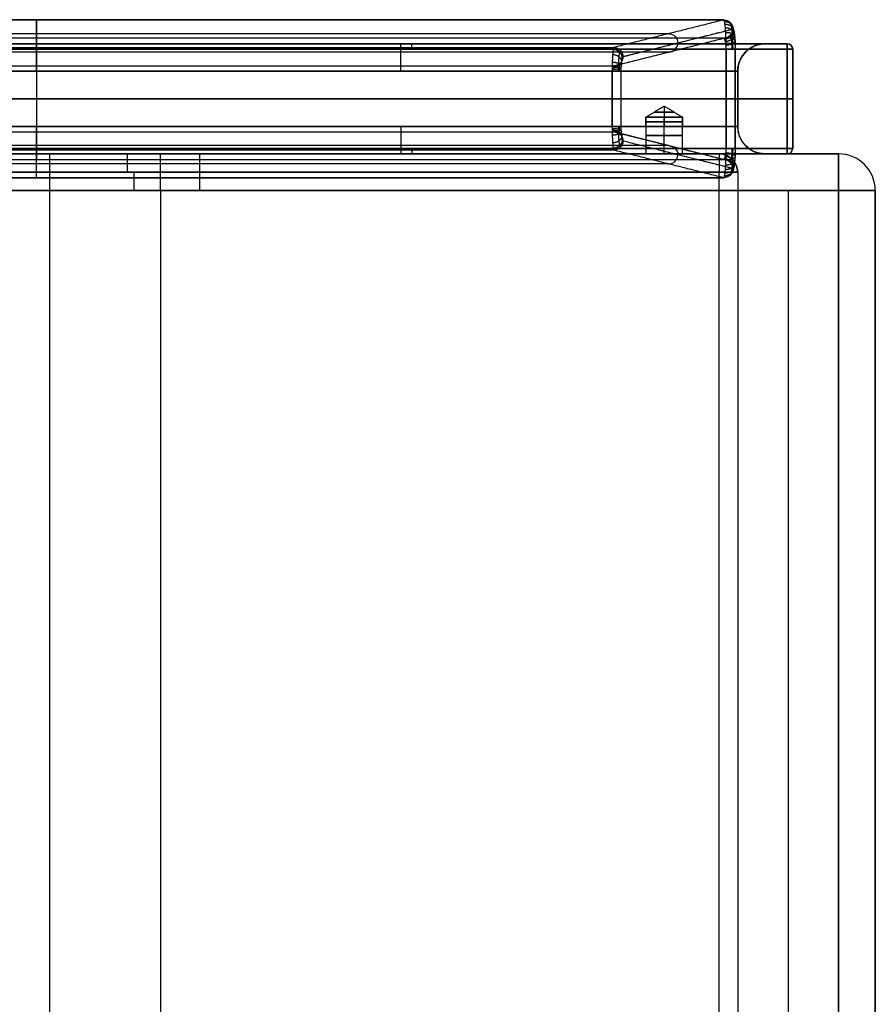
# Model space of a CAD drawing. Header units: millimetres. Extents: x -253 to 672, y -1029 to 1117.
# Tile 8 of 8: x 205 to 672, y 581 to 1117. Entities that reach past the tile are written whole.
import ezdxf

# ---------------------------------------------------------------- set-up
doc = ezdxf.new("R2010")
doc.units = ezdxf.units.MM
for name, color, linetype, true_color in [('FLAPS', 7, 'Continuous', 0x000000), ('STRUCTURE', 7, 'Continuous', 0x000000), ('UPHOLSTERY', 7, 'Continuous', 0x000000)]:
    doc.layers.add(name, color=color, linetype=linetype, true_color=true_color)

msp = doc.modelspace()

# ---------------------------------------------------------------- linework, layer by layer
at = {"layer": 'FLAPS'}
for p, q in [((588.96, 1117.37, -1881.14), (-159.78, 1117.37, -1881.14)), ((214.59, 1117.36, -1881.64), (214.59, 1102.37, -2368.54)), ((534.09, 1097.37, -2369), (593.88, 1112.37, -1882.09)), ((588.96, 1107.37, -1881.14), (-159.78, 1107.37, -1881.14)), ((559.02, 1109.87, -2125.09), (-129.84, 1109.87, -2125.09)), ((214.59, 1092.37, -2368.24), (214.59, 1107.37, -1881.33)), ((529.15, 1092.37, -2368.24), (588.93, 1107.37, -1881.33)), ((214.59, 1101.37, -1865.14), (214.59, 1047.37, -1865.14)), ((214.59, 1101.37, -1875.14), (214.59, 1047.37, -1875.14)), ((595.31, 1047.37, -1870.14), (595.31, 1101.37, -1870.14)), ((559.02, 1099.87, -2124.78), (-129.84, 1099.87, -2124.78)), ((214.59, 1089.37, -2381.14), (214.59, 1059.36, -2381.14)), ((214.59, 1089.37, -2371.14), (214.59, 1059.36, -2371.14)), ((533.18, 1059.36, -2376.14), (533.18, 1089.37, -2376.14)), ((-161.13, 1074.37, -1865.14), (590.31, 1074.37, -1865.14)), ((590.31, 1074.37, -1875.14), (-161.13, 1074.37, -1875.14)), ((528.18, 1074.37, -2381.14), (-99, 1074.37, -2381.14)), ((-99, 1074.37, -2371.14), (528.18, 1074.37, -2371.14)), ((214.59, 1056.36, -2368.24), (214.59, 1041.37, -1881.33)), ((588.93, 1041.37, -1881.33), (529.15, 1056.36, -2368.24)), ((559.02, 1048.87, -2124.78), (-129.84, 1048.87, -2124.78)), ((214.59, 1031.37, -1881.64), (214.59, 1046.37, -2368.54)), ((593.88, 1036.37, -1882.09), (555.11, 1046.09, -2197.83)), ((559.02, 1038.87, -2125.09), (-129.84, 1038.87, -2125.09))]:
    msp.add_line(p, q, dxfattribs=at)
at = {"layer": 'FLAPS', "extrusion": (-1, 0, 0)}
for centre, radius, start, end in [((-1101.37, -1881.14, -214.59), 16, 90, 181.764), ((-1101.37, -1881.14, -214.59), 6, 90, 181.764), ((-1089.37, -2368.14, -214.59), 13, 181.764, 270), ((-1089.37, -2368.14, -214.59), 3, 181.764, 270), ((-1059.36, -2368.14, -214.59), 13, 270, 358.236), ((-1059.36, -2368.14, -214.59), 3, 270, 358.236), ((-1047.37, -1881.14, -214.59), 6, 0, 90), ((-1047.37, -1881.14, -214.59), 16, 0, 90), ((-1047.37, -1881.14, -214.59), 6, 358.236, 0), ((-1047.37, -1881.14, -214.59), 16, 358.236, 0)]:
    msp.add_arc(centre, radius, start, end, dxfattribs=at)
at = {"layer": 'FLAPS', "extrusion": (-0.121812, -0.030553, -0.992083)}
for centre, start, end in [((-935.67, -1071.47, 1760.86), 194.1883, 283.9734), ((-935.67, -1071.47, 1760.86), 283.9734, 14.1883), ((-935.67, -1071.47, 2006.33), 194.1883, 283.9734), ((-935.67, -1071.47, 2251.66), 194.1883, 283.9734), ((-935.67, -1071.47, 2251.66), 283.9734, 14.1883)]:
    msp.add_arc(centre, 5, start, end, dxfattribs=at)
at = {"layer": 'FLAPS', "extrusion": (0.121812, 0.030553, 0.992083)}
msp.add_arc((935.67, -1071.47, -2006.26), 5, 165.8117, 256.0266, dxfattribs=at)
at = {"layer": 'FLAPS', "extrusion": (-4.43607e-16, 1, -4.74794e-16)}
msp.add_arc((-590.31, -1870.14, 1101.37), 5, 187, 270, dxfattribs=at)
at = {"layer": 'FLAPS', "extrusion": (0, 1, 9.46292e-16)}
for centre, start, end in [((-590.31, -1870.14, 1101.37), 90, 187), ((-528.18, -2376.14, 1059.36), 187, 270)]:
    msp.add_arc(centre, 5, start, end, dxfattribs=at)
at = {"layer": 'FLAPS', "extrusion": (-4.34671e-32, -1, -1.30156e-15)}
msp.add_arc((528.18, -2376.14, -1089.37), 5, 353, 90, dxfattribs=at)
at = {"layer": 'FLAPS', "extrusion": (0, -1, -9.46292e-16)}
msp.add_arc((528.18, -2376.14, -1089.37), 5, 270, 353, dxfattribs=at)
at = {"layer": 'FLAPS', "extrusion": (0, 1, 0)}
for centre in [(-528.18, -2376.14, 1074.37), (-590.31, -1870.14, 1074.37)]:
    msp.add_arc(centre, 5, 90, 187, dxfattribs=at)
at = {"layer": 'FLAPS', "extrusion": (0, -1, 0)}
for centre in [(528.18, -2376.14, -1074.37), (590.31, -1870.14, -1074.37)]:
    msp.add_arc(centre, 5, 270, 353, dxfattribs=at)
at = {"layer": 'FLAPS', "extrusion": (2.66675e-16, 1, 2.03005e-16)}
msp.add_arc((-528.18, -2376.14, 1059.36), 5, 90, 187, dxfattribs=at)
at = {"layer": 'FLAPS', "extrusion": (-0.121812, 0.030553, -0.992083)}
for centre, start, end in [((-1148.51, -552.85, 2317.31), 165.8117, 256.0266), ((-1148.51, -552.85, 2317.31), 256.0266, 345.8117), ((-1148.51, -552.85, 2071.91), 165.8117, 256.0266), ((-1148.51, -552.85, 1826.51), 165.8117, 256.0266), ((-1148.51, -552.85, 1826.51), 256.0266, 345.8117)]:
    msp.add_arc(centre, 5, start, end, dxfattribs=at)
at = {"layer": 'FLAPS', "extrusion": (-1.681e-16, -1, -2.31535e-15)}
msp.add_arc((590.31, -1870.14, -1047.37), 5, 270, 353, dxfattribs=at)
at = {"layer": 'FLAPS', "extrusion": (7.84299e-16, -1, -2.35749e-16)}
msp.add_arc((590.31, -1870.14, -1047.37), 5, 353, 90, dxfattribs=at)
at = {"layer": 'FLAPS', "extrusion": (0.121812, -0.030553, 0.992083)}
msp.add_arc((1148.51, -552.85, -2071.98), 5, 194.1883, 283.9734, dxfattribs=at)
at = {"layer": 'FLAPS'}
for points in [[(-159.73, 1117.36, -1881.64), (214.59, 1117.36, -1881.64), (588.92, 1117.36, -1881.64)], [(588.92, 1117.36, -1881.64), (559.02, 1109.87, -2125.09), (529.13, 1102.37, -2368.54)], [(534.09, 1097.37, -2369), (563.99, 1104.87, -2125.54), (593.88, 1112.37, -1882.09)], [(588.92, 1107.37, -1881.33), (214.59, 1107.37, -1881.33), (-159.73, 1107.37, -1881.33)], [(529.13, 1092.37, -2368.24), (559.02, 1099.87, -2124.78), (588.92, 1107.37, -1881.33)], [(-161.13, 1101.37, -1865.14), (214.59, 1101.37, -1865.14), (590.31, 1101.37, -1865.14)], [(-161.13, 1101.37, -1875.14), (214.59, 1101.37, -1875.14), (590.31, 1101.37, -1875.14)], [(-99.95, 1102.37, -2368.54), (214.59, 1102.37, -2368.54), (529.13, 1102.37, -2368.54)], [(590.31, 1101.37, -1865.14), (590.31, 1074.37, -1865.14), (590.31, 1047.37, -1865.14)], [(590.31, 1047.37, -1875.14), (590.31, 1074.37, -1875.14), (590.31, 1101.37, -1875.14)], [(595.27, 1101.37, -1870.75), (595.27, 1074.37, -1870.75), (595.27, 1047.37, -1870.75)], [(-99.95, 1092.37, -2368.24), (214.59, 1092.37, -2368.24), (529.13, 1092.37, -2368.24)], [(528.18, 1089.37, -2381.14), (214.59, 1089.37, -2381.14), (-99, 1089.37, -2381.14)], [(-99, 1089.37, -2371.14), (214.59, 1089.37, -2371.14), (528.18, 1089.37, -2371.14)], [(528.18, 1059.36, -2381.14), (528.18, 1074.37, -2381.14), (528.18, 1089.37, -2381.14)], [(528.18, 1089.37, -2371.14), (528.18, 1074.37, -2371.14), (528.18, 1059.36, -2371.14)], [(533.14, 1059.36, -2376.75), (533.14, 1074.37, -2376.75), (533.14, 1089.37, -2376.75)], [(-99, 1059.36, -2381.14), (214.59, 1059.36, -2381.14), (528.18, 1059.36, -2381.14)], [(-99, 1059.36, -2371.14), (214.59, 1059.36, -2371.14), (528.18, 1059.36, -2371.14)], [(-99.95, 1056.36, -2368.24), (214.59, 1056.36, -2368.24), (529.13, 1056.36, -2368.24)], [(529.13, 1056.36, -2368.24), (559.02, 1048.87, -2124.78), (588.92, 1041.37, -1881.33)], [(590.31, 1047.37, -1875.14), (214.59, 1047.37, -1875.14), (-161.13, 1047.37, -1875.14)], [(590.31, 1047.37, -1865.14), (214.59, 1047.37, -1865.14), (-161.13, 1047.37, -1865.14)], [(529.13, 1046.37, -2368.54), (214.59, 1046.37, -2368.54), (-99.95, 1046.37, -2368.54)], [(588.92, 1031.37, -1881.64), (559.02, 1038.87, -2125.09), (529.13, 1046.37, -2368.54)], [(593.88, 1036.37, -1882.09), (563.99, 1043.87, -2125.54), (534.09, 1051.37, -2369)], [(-159.78, 1041.37, -1881.14), (214.59, 1041.37, -1881.14), (588.96, 1041.37, -1881.14)], [(-159.73, 1041.37, -1881.33), (214.59, 1041.37, -1881.33), (588.92, 1041.37, -1881.33)], [(588.96, 1031.37, -1881.14), (214.59, 1031.37, -1881.14), (-159.78, 1031.37, -1881.14)], [(-159.73, 1031.37, -1881.64), (214.59, 1031.37, -1881.64), (588.92, 1031.37, -1881.64)]]:
    msp.add_open_spline(points, degree=2, dxfattribs=at)
for points, weights, degree in [([(590.31, 1101.37, -1865.14), (590.31, 1110.97, -1865.14), (589.73, 1117.66, -1872.04), (588.92, 1117.36, -1881.64)], [1, 0.797425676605, 0.797425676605, 1], 3), ([(594.15, 1112.21, -1879.9), (594.25, 1117.25, -1879.05), (589.19, 1117.14, -1878.45)], [1, 0.699804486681, 1], 2), ([(594.41, 1111.63, -1877.78), (594.64, 1116.51, -1875.92), (589.45, 1116.29, -1875.36)], [1, 0.691366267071, 1], 2), ([(589.45, 1106.97, -1878.98), (594.2, 1107.16, -1879.48), (594.41, 1111.63, -1877.78)], [0.999999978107, 0.722504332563, 1.00000026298], 2), ([(594.65, 1110.63, -1875.82), (595, 1115.14, -1872.97), (589.69, 1114.84, -1872.51)], [1, 0.683467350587, 1], 2), ([(594.86, 1109.27, -1874.09), (595.32, 1113.19, -1870.35), (589.9, 1112.86, -1870)], [1, 0.676447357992, 1], 2), ([(593.88, 1112.37, -1882.09), (594.69, 1112.57, -1875.49), (595.27, 1107.97, -1870.75), (595.27, 1101.37, -1870.75)], [1, 0.797425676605, 0.797425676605, 1], 3), ([(590.31, 1101.37, -1875.14), (590.31, 1104.97, -1875.14), (589.73, 1107.48, -1877.73), (588.92, 1107.37, -1881.33)], [1, 0.797425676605, 0.797425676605, 1], 3), ([(589.9, 1105.68, -1876.97), (594.47, 1105.96, -1877.26), (594.86, 1109.27, -1874.09)], [1, 0.736490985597, 1], 2), ([(595.03, 1107.59, -1872.68), (595.59, 1110.73, -1868.16), (590.07, 1110.41, -1867.94)], [1, 0.670618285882, 1], 2), ([(595.16, 1105.66, -1871.62), (595.79, 1107.85, -1866.51), (590.2, 1107.61, -1866.41)], [1, 0.666246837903, 1], 2), ([(590.2, 1103.71, -1875.62), (594.66, 1103.91, -1875.7), (595.16, 1105.66, -1871.62)], [0.999999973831, 0.745731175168, 1.00000024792], 2), ([(529.13, 1102.37, -2368.54), (528.57, 1102.14, -2375.97), (528.18, 1096.81, -2381.14), (528.18, 1089.37, -2381.14)], [1, 0.811938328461, 0.811938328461, 1], 3), ([(533.73, 1096.69, -2371.98), (533.49, 1101.05, -2373.88), (528.76, 1101.27, -2373.39)], [0.999999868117, 0.724301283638, 1.00000001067], 2), ([(595.24, 1103.56, -1870.97), (595.92, 1104.69, -1865.49), (590.28, 1104.55, -1865.46)], [1, 0.663537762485, 1], 2), ([(533.42, 1094.94, -2374.5), (533.02, 1098.14, -2377.75), (528.46, 1098.42, -2377.48)], [1, 0.737390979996, 1], 2), ([(528.46, 1091.46, -2370.3), (533.9, 1091.13, -2370.62), (533.42, 1094.94, -2374.5)], [1, 0.675466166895, 1], 2), ([(528.76, 1092.12, -2369.35), (533.98, 1091.88, -2369.89), (533.73, 1096.69, -2371.98)], [1.00000001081, 0.689483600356, 1.0000001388], 2), ([(533.14, 1089.37, -2376.75), (533.14, 1093.95, -2376.75), (533.53, 1097.23, -2373.57), (534.09, 1097.37, -2369)], [1, 0.811938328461, 0.811938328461, 1], 3), ([(529.13, 1092.37, -2368.24), (528.57, 1092.32, -2369.95), (528.18, 1091.09, -2371.14), (528.18, 1089.37, -2371.14)], [1, 0.811938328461, 0.811938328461, 1], 3), ([(533.21, 1092.38, -2376.17), (532.71, 1094.07, -2380.27), (528.25, 1094.26, -2380.19)], [0.999999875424, 0.74597198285, 0.999999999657], 2), ([(528.25, 1090.5, -2370.92), (533.85, 1090.26, -2371.02), (533.21, 1092.38, -2376.17)], [0.999999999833, 0.665977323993, 1.00000014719], 2), ([(528.18, 1059.36, -2381.14), (528.18, 1051.93, -2381.14), (528.57, 1046.6, -2375.97), (529.13, 1046.37, -2368.54)], [1, 0.811938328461, 0.811938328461, 1], 3), ([(528.18, 1059.36, -2371.14), (528.18, 1057.65, -2371.14), (528.57, 1056.42, -2369.95), (529.13, 1056.36, -2368.24)], [1, 0.811938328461, 0.811938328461, 1], 3), ([(528.25, 1058.24, -2370.92), (533.85, 1058.47, -2371.02), (533.21, 1056.36, -2376.17)], [0.999999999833, 0.665977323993, 1.00000014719], 2), ([(528.46, 1057.27, -2370.3), (533.9, 1057.61, -2370.62), (533.42, 1053.79, -2374.5)], [1, 0.675466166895, 1], 2), ([(534.09, 1051.37, -2369), (533.53, 1051.51, -2373.57), (533.14, 1054.79, -2376.75), (533.14, 1059.36, -2376.75)], [1, 0.811938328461, 0.811938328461, 1], 3), ([(533.21, 1056.36, -2376.17), (532.71, 1054.67, -2380.27), (528.25, 1054.48, -2380.19)], [0.999999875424, 0.74597198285, 0.999999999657], 2), ([(533.42, 1053.79, -2374.5), (533.02, 1050.59, -2377.75), (528.46, 1050.31, -2377.48)], [1, 0.737390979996, 1], 2), ([(528.76, 1056.62, -2369.35), (533.98, 1056.85, -2369.89), (533.73, 1052.04, -2371.98)], [1.00000001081, 0.689483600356, 1.0000001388], 2), ([(533.73, 1052.04, -2371.98), (533.49, 1047.68, -2373.88), (528.76, 1047.47, -2373.39)], [0.999999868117, 0.724301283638, 1.00000001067], 2), ([(588.96, 1041.37, -1881.14), (589.75, 1041.37, -1877.63), (590.31, 1043.85, -1875.14), (590.31, 1047.37, -1875.14)], [1, 0.804737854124, 0.804737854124, 1], 3), ([(588.96, 1031.37, -1881.14), (589.75, 1031.37, -1871.77), (590.31, 1037.99, -1865.14), (590.31, 1047.37, -1865.14)], [1, 0.804737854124, 0.804737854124, 1], 3), ([(595.27, 1047.37, -1870.75), (595.27, 1040.76, -1870.75), (594.69, 1036.17, -1875.49), (593.88, 1036.37, -1882.09)], [1, 0.797425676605, 0.797425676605, 1], 3), ([(588.92, 1041.37, -1881.33), (588.93, 1041.37, -1881.27), (588.94, 1041.37, -1881.2), (588.96, 1041.37, -1881.14)], [1, 0.999921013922, 0.999921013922, 1], 3), ([(589.45, 1041.77, -1878.98), (594.2, 1041.57, -1879.48), (594.41, 1037.11, -1877.78)], [1.00000000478, 0.722504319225, 1.00000026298], 2), ([(589.9, 1043.06, -1876.97), (594.47, 1042.78, -1877.26), (594.86, 1039.47, -1874.09)], [0.999999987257, 0.736490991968, 1], 2), ([(595.03, 1041.15, -1872.68), (595.59, 1038.01, -1868.16), (590.07, 1038.32, -1867.94)], [1, 0.67061828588, 1], 2), ([(590.2, 1045.03, -1875.62), (594.66, 1044.83, -1875.7), (595.16, 1043.08, -1871.62)], [0.99999996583, 0.745731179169, 1.00000024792], 2), ([(595.16, 1043.08, -1871.62), (595.79, 1040.88, -1866.51), (590.2, 1041.13, -1866.41)], [1, 0.666246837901, 1], 2), ([(595.24, 1045.18, -1870.97), (595.92, 1044.05, -1865.49), (590.28, 1044.18, -1865.46)], [1, 0.663537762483, 1], 2), ([(594.15, 1036.52, -1879.9), (594.25, 1031.49, -1879.05), (589.19, 1031.59, -1878.45)], [1, 0.699804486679, 1], 2), ([(594.41, 1037.11, -1877.78), (594.64, 1032.23, -1875.92), (589.45, 1032.45, -1875.36)], [1, 0.691366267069, 1], 2), ([(594.65, 1038.1, -1875.82), (595, 1033.6, -1872.97), (589.69, 1033.89, -1872.51)], [1, 0.683467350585, 1], 2), ([(594.86, 1039.47, -1874.09), (595.32, 1035.55, -1870.35), (589.9, 1035.88, -1870)], [1, 0.67644735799, 1], 2), ([(588.92, 1031.37, -1881.64), (588.93, 1031.37, -1881.47), (588.94, 1031.37, -1881.31), (588.96, 1031.37, -1881.14)], [1, 0.999921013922, 0.999921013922, 1], 3)]:
    msp.add_rational_spline(points, weights, degree=degree, dxfattribs=at)
for points, weights, knots in [([(594.05, 1101.37, -1866.83), (594.05, 1102.36, -1866.83), (594.04, 1103.34, -1866.93), (594, 1105.27, -1867.33), (593.97, 1106.22, -1867.63), (593.88, 1108.02, -1868.4), (593.83, 1108.89, -1868.88), (593.71, 1110.5, -1870.01), (593.64, 1111.25, -1870.65), (593.49, 1112.59, -1872.07), (593.41, 1113.2, -1872.85), (593.23, 1114.23, -1874.51), (593.13, 1114.66, -1875.39), (592.94, 1115.34, -1877.21), (592.83, 1115.59, -1878.16), (592.63, 1115.88, -1880.08), (592.52, 1115.94, -1881.05), (592.42, 1115.89, -1882.02)], [0.831310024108, 0.831309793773, 0.831464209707, 0.832073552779, 0.832528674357, 0.833718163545, 0.834452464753, 0.836165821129, 0.837144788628, 0.839302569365, 0.840481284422, 0.842986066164, 0.844312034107, 0.847054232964, 0.848470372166, 0.851334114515, 0.852781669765, 0.854215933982], [3.141593, 3.141593, 3.141593, 3.141593, 3.341791, 3.341791, 3.541989, 3.541989, 3.742186, 3.742186, 3.942384, 3.942384, 4.142582, 4.142582, 4.34278, 4.34278, 4.542978, 4.542978, 4.743176, 4.743176, 4.743176, 4.743176]), ([(593.62, 1101.37, -1873.89), (593.62, 1102.39, -1873.89), (593.59, 1103.42, -1874.1), (593.47, 1105.29, -1874.92), (593.38, 1106.14, -1875.52), (593.16, 1107.53, -1877.01), (593.02, 1108.06, -1877.89), (592.74, 1108.74, -1879.79), (592.58, 1108.89, -1880.81), (592.43, 1108.83, -1881.8)], [0.874477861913, 0.874480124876, 0.873928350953, 0.871802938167, 0.870227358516, 0.866263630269, 0.86387624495, 0.858628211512, 0.855770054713, 0.852889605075], [3.141593, 3.141593, 3.141593, 3.141593, 3.541989, 3.541989, 3.942384, 3.942384, 4.34278, 4.34278, 4.743176, 4.743176, 4.743176, 4.743176]), ([(532.63, 1100.9, -2368.93), (532.48, 1100.83, -2370.4), (532.33, 1100.47, -2371.85), (532.05, 1099.24, -2374.52), (531.93, 1098.37, -2375.73), (531.72, 1096.24, -2377.73), (531.63, 1094.99, -2378.53), (531.52, 1092.29, -2379.61), (531.49, 1090.83, -2379.89), (531.49, 1089.37, -2379.89)], [0.854215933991, 0.856975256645, 0.85968143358, 0.86461978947, 0.866849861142, 0.870541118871, 0.87200171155, 0.873970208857, 0.874479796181, 0.874477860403], [4.743176, 4.743176, 4.743176, 4.743176, 5.128178, 5.128178, 5.513181, 5.513181, 5.898183, 5.898183, 6.283185, 6.283185, 6.283185, 6.283185]), ([(532.65, 1093.83, -2368.71), (532.55, 1093.78, -2369.29), (532.45, 1093.63, -2369.85), (532.28, 1093.12, -2370.86), (532.2, 1092.78, -2371.31), (532.06, 1091.95, -2372.05), (532.01, 1091.48, -2372.34), (531.94, 1090.46, -2372.73), (531.92, 1089.92, -2372.83), (531.92, 1089.37, -2372.83)], [0.852889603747, 0.85012098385, 0.847335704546, 0.84214797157, 0.839747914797, 0.835718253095, 0.8340911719, 0.831886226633, 0.831306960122, 0.831310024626], [4.743176, 4.743176, 4.743176, 4.743176, 5.128178, 5.128178, 5.513181, 5.513181, 5.898183, 5.898183, 6.283185, 6.283185, 6.283185, 6.283185]), ([(531.49, 1059.36, -2379.89), (531.49, 1057.91, -2379.89), (531.52, 1056.45, -2379.61), (531.63, 1053.74, -2378.53), (531.72, 1052.49, -2377.73), (531.93, 1050.37, -2375.73), (532.05, 1049.5, -2374.52), (532.33, 1048.27, -2371.85), (532.48, 1047.91, -2370.4), (532.63, 1047.84, -2368.93)], [0.874477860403, 0.874479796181, 0.873970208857, 0.87200171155, 0.870541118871, 0.866849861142, 0.86461978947, 0.85968143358, 0.856975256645, 0.854215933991], [0, 0, 0, 0, 0.385002, 0.385002, 0.770005, 0.770005, 1.155007, 1.155007, 1.540009, 1.540009, 1.540009, 1.540009]), ([(531.92, 1059.36, -2372.83), (531.92, 1058.82, -2372.83), (531.94, 1058.28, -2372.73), (532.01, 1057.26, -2372.34), (532.06, 1056.78, -2372.05), (532.2, 1055.96, -2371.31), (532.28, 1055.61, -2370.86), (532.45, 1055.11, -2369.85), (532.55, 1054.95, -2369.29), (532.65, 1054.91, -2368.71)], [0.831310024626, 0.831306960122, 0.831886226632, 0.8340911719, 0.835718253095, 0.839747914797, 0.84214797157, 0.847335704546, 0.85012098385, 0.852889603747], [0, 0, 0, 0, 0.385002, 0.385002, 0.770005, 0.770005, 1.155007, 1.155007, 1.540009, 1.540009, 1.540009, 1.540009]), ([(592.42, 1032.84, -1882.02), (592.52, 1032.8, -1881.05), (592.63, 1032.85, -1880.08), (592.83, 1033.15, -1878.16), (592.94, 1033.4, -1877.21), (593.13, 1034.08, -1875.39), (593.23, 1034.51, -1874.51), (593.41, 1035.54, -1872.85), (593.49, 1036.14, -1872.07), (593.64, 1037.49, -1870.65), (593.71, 1038.24, -1870.01), (593.83, 1039.85, -1868.88), (593.88, 1040.71, -1868.4), (593.97, 1042.52, -1867.63), (594, 1043.46, -1867.33), (594.04, 1045.39, -1866.93), (594.05, 1046.38, -1866.83), (594.05, 1047.37, -1866.83)], [0.854215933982, 0.852781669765, 0.851334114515, 0.848470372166, 0.847054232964, 0.844312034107, 0.842986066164, 0.840481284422, 0.839302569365, 0.837144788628, 0.836165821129, 0.834452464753, 0.833718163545, 0.832528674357, 0.832073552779, 0.831464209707, 0.831309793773, 0.831310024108], [1.540009, 1.540009, 1.540009, 1.540009, 1.740207, 1.740207, 1.940405, 1.940405, 2.140603, 2.140603, 2.340801, 2.340801, 2.540999, 2.540999, 2.741197, 2.741197, 2.941395, 2.941395, 3.141593, 3.141593, 3.141593, 3.141593]), ([(592.43, 1039.91, -1881.8), (592.58, 1039.85, -1880.81), (592.74, 1039.99, -1879.79), (593.02, 1040.67, -1877.89), (593.16, 1041.21, -1877.01), (593.38, 1042.6, -1875.52), (593.47, 1043.45, -1874.92), (593.59, 1045.32, -1874.1), (593.62, 1046.34, -1873.89), (593.62, 1047.37, -1873.89)], [0.852889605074, 0.855770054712, 0.858628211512, 0.86387624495, 0.866263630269, 0.870227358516, 0.871802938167, 0.873928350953, 0.874480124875, 0.874477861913], [1.540009, 1.540009, 1.540009, 1.540009, 1.940405, 1.940405, 2.340801, 2.340801, 2.741197, 2.741197, 3.141593, 3.141593, 3.141593, 3.141593])]:
    msp.add_rational_spline(points, weights, degree=3, knots=knots, dxfattribs=at)
at = {"layer": 'STRUCTURE'}
for p, q in [((214.59, 1104.37, -2460.14), (214.59, 1104.37, -2448.14)), ((214.59, 1104.37, -1893.14), (214.59, 1104.37, -1881.14)), ((214.59, 1101.37, -1878.14), (214.59, 1047.37, -1878.14)), ((214.59, 1101.37, -2463.14), (214.59, 1047.37, -2463.14)), ((623.59, 1104.37, -2170.64), (611.59, 1104.37, -2170.64)), ((626.59, 1047.37, -2170.64), (626.59, 1101.37, -2170.64)), ((596.59, 1089.37, -2328.14), (-167.41, 1089.37, -2328.14)), ((214.59, 1089.37, -2433.14), (214.59, 1059.37, -2433.14)), ((214.59, 1089.37, -1908.14), (214.59, 1059.37, -1908.14)), ((214.59, 1089.37, -2368.14), (214.59, 1059.37, -2368.14)), ((214.59, 1089.37, -2368.14), (214.59, 1089.37, -2288.14)), ((214.59, 1089.37, -2288.14), (214.59, 1059.37, -2288.14)), ((596.59, 1089.37, -2098.14), (596.59, 1059.37, -2098.14)), ((596.59, 1089.37, -2400.64), (596.59, 1059.37, -2400.64)), ((-194.41, 1074.37, -1878.14), (623.59, 1074.37, -1878.14)), ((623.59, 1074.37, -2463.14), (-194.41, 1074.37, -2463.14)), ((-167.41, 1074.37, -2433.14), (596.59, 1074.37, -2433.14)), ((596.59, 1074.37, -1908.14), (-167.41, 1074.37, -1908.14)), ((596.59, 1074.37, -2368.14), (-167.41, 1074.37, -2368.14)), ((-167.41, 1074.37, -2288.14), (596.59, 1074.37, -2288.14)), ((596.59, 1074.37, -1908.14), (596.59, 1074.37, -2288.14)), ((596.59, 1074.37, -2368.14), (596.59, 1074.37, -2433.14)), ((626.59, 1074.37, -2460.14), (626.59, 1074.37, -1881.14)), ((556.59, 1070.38, -2328.14), (556.59, 1064.37, -2338.14)), ((556.59, 1070.38, -2328.14), (556.59, 1064.37, -2318.14)), ((556.59, 1064.37, -2338.14), (556.59, 1059.37, -2338.14)), ((556.59, 1064.37, -2318.14), (556.59, 1059.37, -2318.14)), ((546.59, 1059.37, -2328.14), (-117.41, 1059.37, -2328.14)), ((214.59, 1059.37, -2288.14), (214.59, 1059.37, -2368.14)), ((596.59, 1059.37, -2328.14), (566.59, 1059.37, -2328.14)), ((214.59, 1044.37, -2460.14), (214.59, 1044.37, -2448.14)), ((214.59, 1044.37, -1893.14), (214.59, 1044.37, -1881.14)), ((623.59, 1044.37, -2170.64), (611.59, 1044.37, -2170.64))]:
    msp.add_line(p, q, dxfattribs=at)
at = {"layer": 'STRUCTURE', "extrusion": (-1, -3.07362e-16, 4.15783e-16)}
for centre, radius, start, end in [((-1089.37, -2448.14, -214.59), 15, 90, 180), ((-1101.37, -2460.14, -214.59), 3, 180, 270)]:
    msp.add_arc(centre, radius, start, end, dxfattribs=at)
at = {"layer": 'STRUCTURE', "extrusion": (-1, 5.679e-16, -4.5948e-16)}
for centre, radius, start, end in [((-1089.37, -1893.14, -214.59), 15, 180, 270), ((-1047.37, -1881.14, -214.59), 3, 0, 90)]:
    msp.add_arc(centre, radius, start, end, dxfattribs=at)
at = {"layer": 'STRUCTURE', "extrusion": (-1, -5.679e-16, -4.5948e-16)}
for centre, radius, start, end in [((-1101.37, -1881.14, -214.59), 3, 90, 180), ((-1059.37, -1893.14, -214.59), 15, 270, 0)]:
    msp.add_arc(centre, radius, start, end, dxfattribs=at)
at = {"layer": 'STRUCTURE', "extrusion": (-1, 0, 0)}
for centre, radius, start, end in [((-1089.37, -2448.14, -413.09), 15, 90, 180), ((-1101.37, -1881.14, -419.09), 3, 90, 180), ((-1059.37, -1893.14, -413.09), 15, 270, 0), ((-1047.37, -2460.14, -419.09), 3, 270, 0)]:
    msp.add_arc(centre, radius, start, end, dxfattribs=at)
at = {"layer": 'STRUCTURE', "extrusion": (1, 0, 0)}
for centre, radius, start, end in [((1089.37, -1893.14, 413.09), 15, 270, 0), ((1101.37, -2460.14, 419.09), 3, 270, 0), ((1059.37, -2448.14, 413.09), 15, 90, 180), ((1047.37, -1881.14, 419.09), 3, 90, 180)]:
    msp.add_arc(centre, radius, start, end, dxfattribs=at)
at = {"layer": 'STRUCTURE'}
for centre, radius, start, end in [((611.59, 1089.37, -2170.64), 15, 90, 180), ((623.59, 1101.37, -1881.14), 3, 0, 90), ((623.59, 1101.37, -2460.14), 3, 0, 90), ((623.59, 1047.37, -1881.14), 3, 270, 0), ((623.59, 1047.37, -2460.14), 3, 270, 0), ((623.59, 1047.37, -2170.64), 3, 270, 0)]:
    msp.add_arc(centre, radius, start, end, dxfattribs=at)
at = {"layer": 'STRUCTURE', "extrusion": (-1, -9.76487e-32, 1.0842e-16)}
for centre, start, end in [((-1101.37, -1881.14, -623.59), 90, 180), ((-1101.37, -2460.14, -623.59), 180, 270), ((-1047.37, -1881.14, -623.59), 0, 90), ((-1047.37, -2460.14, -623.59), 270, 0)]:
    msp.add_arc(centre, 3, start, end, dxfattribs=at)
at = {"layer": 'STRUCTURE', "extrusion": (0, 0, -1)}
for centre, radius, start, end in [((-623.59, 1101.37, 2170.64), 3, 90, 180), ((-611.59, 1059.37, 2170.64), 15, 270, 360)]:
    msp.add_arc(centre, radius, start, end, dxfattribs=at)
at = {"layer": 'STRUCTURE', "extrusion": (4.94848e-33, 1, 9.46292e-16)}
for centre, radius, start, end in [((-623.59, -1881.14, 1101.37), 3, 90, 180), ((-623.59, -2460.14, 1101.37), 3, 180, 270), ((-556.59, -2328.14, 1064.37), 10, 0, 180), ((-556.59, -2328.14, 1059.37), 10, 180, 0), ((-556.59, -2328.14, 1059.37), 10, 0, 180), ((-623.59, -1881.14, 1047.37), 3, 90, 180), ((-623.59, -2460.14, 1047.37), 3, 180, 270)]:
    msp.add_arc(centre, radius, start, end, dxfattribs=at)
at = {"layer": 'STRUCTURE', "extrusion": (0, -1, 0)}
for centre, radius, start, end in [((623.59, -1881.14, -1074.37), 3, 0, 90), ((623.59, -2460.14, -1074.37), 3, 270, 0), ((556.59, -2328.14, -1067.07), 5.5, 180, 0), ((556.59, -2328.14, -1067.07), 5.5, 0, 180), ((556.59, -2328.14, -1061.87), 10, 180, 0), ((556.59, -2328.14, -1061.87), 10, 0, 180)]:
    msp.add_arc(centre, radius, start, end, dxfattribs=at)
at = {"layer": 'STRUCTURE', "extrusion": (-4.94848e-33, -1, -9.46292e-16)}
msp.add_arc((556.59, -2328.14, -1064.37), 10, 180, 0, dxfattribs=at)
at = {"layer": 'STRUCTURE', "extrusion": (-1, -7.84539e-31, 7.23145e-16)}
msp.add_arc((-1059.37, -2448.14, -214.59), 15, 0, 90, dxfattribs=at)
at = {"layer": 'STRUCTURE', "extrusion": (-1, 3.07362e-16, 4.15783e-16)}
msp.add_arc((-1047.37, -2460.14, -214.59), 3, 270, 0, dxfattribs=at)
at = {"layer": 'STRUCTURE'}
for points in [[(214.59, 1104.37, -2460.14), (10.09, 1104.37, -2460.14), (-194.41, 1104.37, -2460.14)], [(-194.41, 1104.37, -1881.14), (10.09, 1104.37, -1881.14), (214.59, 1104.37, -1881.14)], [(-194.41, 1101.37, -1878.14), (10.09, 1101.37, -1878.14), (214.59, 1101.37, -1878.14)], [(214.59, 1101.37, -2463.14), (10.09, 1101.37, -2463.14), (-194.41, 1101.37, -2463.14)], [(214.59, 1104.37, -1893.14), (16.09, 1104.37, -1893.14), (-182.41, 1104.37, -1893.14)], [(-182.41, 1104.37, -2448.14), (16.09, 1104.37, -2448.14), (214.59, 1104.37, -2448.14)], [(611.59, 1104.37, -1893.14), (413.09, 1104.37, -1893.14), (214.59, 1104.37, -1893.14)], [(214.59, 1104.37, -2448.14), (413.09, 1104.37, -2448.14), (611.59, 1104.37, -2448.14)], [(623.59, 1104.37, -2460.14), (419.09, 1104.37, -2460.14), (214.59, 1104.37, -2460.14)], [(214.59, 1104.37, -1881.14), (419.09, 1104.37, -1881.14), (623.59, 1104.37, -1881.14)], [(214.59, 1101.37, -1878.14), (419.09, 1101.37, -1878.14), (623.59, 1101.37, -1878.14)], [(623.59, 1101.37, -2463.14), (419.09, 1101.37, -2463.14), (214.59, 1101.37, -2463.14)], [(611.59, 1104.37, -2448.14), (611.59, 1104.37, -2170.64), (611.59, 1104.37, -1893.14)], [(623.59, 1104.37, -1881.14), (623.59, 1104.37, -2170.64), (623.59, 1104.37, -2460.14)], [(623.59, 1101.37, -1878.14), (623.59, 1074.37, -1878.14), (623.59, 1047.37, -1878.14)], [(623.59, 1047.37, -2463.14), (623.59, 1074.37, -2463.14), (623.59, 1101.37, -2463.14)], [(626.59, 1047.37, -2460.14), (626.59, 1074.37, -2460.14), (626.59, 1101.37, -2460.14)], [(626.59, 1101.37, -2460.14), (626.59, 1101.37, -2170.64), (626.59, 1101.37, -1881.14)], [(626.59, 1101.37, -1881.14), (626.59, 1074.37, -1881.14), (626.59, 1047.37, -1881.14)], [(-167.41, 1089.37, -2433.14), (23.59, 1089.37, -2433.14), (214.59, 1089.37, -2433.14)], [(214.59, 1089.37, -1908.14), (23.59, 1089.37, -1908.14), (-167.41, 1089.37, -1908.14)], [(596.59, 1089.37, -2368.14), (214.59, 1089.37, -2368.14), (-167.41, 1089.37, -2368.14)], [(596.59, 1089.37, -2288.14), (214.59, 1089.37, -2288.14), (-167.41, 1089.37, -2288.14)], [(214.59, 1089.37, -2433.14), (405.59, 1089.37, -2433.14), (596.59, 1089.37, -2433.14)], [(596.59, 1089.37, -1908.14), (405.59, 1089.37, -1908.14), (214.59, 1089.37, -1908.14)], [(596.59, 1089.37, -2288.14), (596.59, 1074.37, -2288.14), (596.59, 1059.37, -2288.14)], [(596.59, 1059.37, -1908.14), (596.59, 1074.37, -1908.14), (596.59, 1089.37, -1908.14)], [(596.59, 1089.37, -1908.14), (596.59, 1089.37, -2098.14), (596.59, 1089.37, -2288.14)], [(596.59, 1089.37, -2433.14), (596.59, 1074.37, -2433.14), (596.59, 1059.37, -2433.14)], [(596.59, 1059.37, -2368.14), (596.59, 1074.37, -2368.14), (596.59, 1089.37, -2368.14)], [(596.59, 1089.37, -2368.14), (596.59, 1089.37, -2328.14), (596.59, 1089.37, -2288.14)], [(596.59, 1089.37, -2368.14), (596.59, 1089.37, -2400.64), (596.59, 1089.37, -2433.14)], [(556.59, 1070.38, -2328.14), (551.59, 1067.37, -2328.14), (546.59, 1064.37, -2328.14)], [(556.59, 1070.38, -2328.14), (561.59, 1067.37, -2328.14), (566.59, 1064.37, -2328.14)], [(546.59, 1059.37, -2328.14), (546.59, 1061.87, -2328.14), (546.59, 1064.37, -2328.14)], [(566.59, 1064.37, -2328.14), (566.59, 1061.87, -2328.14), (566.59, 1059.37, -2328.14)], [(214.59, 1059.37, -2433.14), (23.59, 1059.37, -2433.14), (-167.41, 1059.37, -2433.14)], [(-167.41, 1059.37, -1908.14), (23.59, 1059.37, -1908.14), (214.59, 1059.37, -1908.14)], [(596.59, 1059.37, -2368.14), (214.59, 1059.37, -2368.14), (-167.41, 1059.37, -2368.14)], [(-167.41, 1059.37, -2288.14), (214.59, 1059.37, -2288.14), (596.59, 1059.37, -2288.14)], [(596.59, 1059.37, -2433.14), (405.59, 1059.37, -2433.14), (214.59, 1059.37, -2433.14)], [(214.59, 1059.37, -1908.14), (405.59, 1059.37, -1908.14), (596.59, 1059.37, -1908.14)], [(596.59, 1059.37, -2288.14), (596.59, 1059.37, -2098.14), (596.59, 1059.37, -1908.14)], [(596.59, 1059.37, -2288.14), (596.59, 1059.37, -2328.14), (596.59, 1059.37, -2368.14)], [(596.59, 1059.37, -2433.14), (596.59, 1059.37, -2400.64), (596.59, 1059.37, -2368.14)], [(214.59, 1047.37, -1878.14), (10.09, 1047.37, -1878.14), (-194.41, 1047.37, -1878.14)], [(-194.41, 1047.37, -2463.14), (10.09, 1047.37, -2463.14), (214.59, 1047.37, -2463.14)], [(623.59, 1047.37, -1878.14), (419.09, 1047.37, -1878.14), (214.59, 1047.37, -1878.14)], [(214.59, 1047.37, -2463.14), (419.09, 1047.37, -2463.14), (623.59, 1047.37, -2463.14)], [(626.59, 1047.37, -1881.14), (626.59, 1047.37, -2170.64), (626.59, 1047.37, -2460.14)], [(214.59, 1044.37, -2460.14), (10.09, 1044.37, -2460.14), (-194.41, 1044.37, -2460.14)], [(-194.41, 1044.37, -1881.14), (10.09, 1044.37, -1881.14), (214.59, 1044.37, -1881.14)], [(-182.41, 1044.37, -2448.14), (16.09, 1044.37, -2448.14), (214.59, 1044.37, -2448.14)], [(214.59, 1044.37, -1893.14), (16.09, 1044.37, -1893.14), (-182.41, 1044.37, -1893.14)], [(214.59, 1044.37, -2448.14), (413.09, 1044.37, -2448.14), (611.59, 1044.37, -2448.14)], [(611.59, 1044.37, -1893.14), (413.09, 1044.37, -1893.14), (214.59, 1044.37, -1893.14)], [(623.59, 1044.37, -2460.14), (419.09, 1044.37, -2460.14), (214.59, 1044.37, -2460.14)], [(214.59, 1044.37, -1881.14), (419.09, 1044.37, -1881.14), (623.59, 1044.37, -1881.14)], [(611.59, 1044.37, -2448.14), (611.59, 1044.37, -2170.64), (611.59, 1044.37, -1893.14)], [(623.59, 1044.37, -1881.14), (623.59, 1044.37, -2170.64), (623.59, 1044.37, -2460.14)]]:
    msp.add_open_spline(points, degree=2, dxfattribs=at)
for points in [[(596.59, 1089.37, -2433.14), (596.59, 1098.16, -2433.14), (602.8, 1104.37, -2439.36), (611.59, 1104.37, -2448.14)], [(611.59, 1104.37, -1893.14), (602.8, 1104.37, -1901.93), (596.59, 1098.16, -1908.14), (596.59, 1089.37, -1908.14)], [(596.59, 1059.37, -1908.14), (596.59, 1050.58, -1908.14), (602.8, 1044.37, -1901.93), (611.59, 1044.37, -1893.14)], [(596.59, 1059.37, -2433.14), (596.59, 1050.58, -2433.14), (602.8, 1044.37, -2439.36), (611.59, 1044.37, -2448.14)]]:
    msp.add_rational_spline(points, [1, 0.804737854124, 0.804737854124, 1], degree=3, dxfattribs=at)
at = {"layer": 'UPHOLSTERY'}
for p, q in [((546.59, 1064.37, -2328.14), (566.59, 1064.37, -2328.14)), ((556.59, 1044.37, -2318.14), (556.59, 1064.37, -2318.14)), ((556.59, 1064.37, -2338.14), (556.59, 1064.37, -2318.14)), ((556.59, 1044.37, -2338.14), (556.59, 1064.37, -2338.14)), ((-65.91, 1044.37, -2183.14), (651.59, 1044.37, -2183.14)), ((282.12, 1044.37, -2263.14), (282.12, 1044.37, -2103.14)), ((221.59, 1034.37, -2383.14), (221.59, -945.63, -2383.14)), ((267.73, 1024.37, -2283.14), (267.73, 1034.37, -2283.14)), ((596.59, 1034.37, -2328.14), (596.59, -945.63, -2328.14)), ((282.12, 1024.37, -2083.14), (282.12, -935.63, -2083.14)), ((624.09, 1024.37, -2283.14), (624.09, -935.63, -2283.14)), ((671.59, 1024.37, -2183.14), (671.59, -935.63, -2183.14))]:
    msp.add_line(p, q, dxfattribs=at)
at = {"layer": 'UPHOLSTERY', "extrusion": (0, -1, -1.05471e-15)}
for centre, radius, start, end in [((556.59, -2328.14, -1064.37), 10, 0, 180), ((556.59, -2328.14, -1064.37), 10, 180, 0), ((556.59, -2328.14, -1044.37), 10, 180, 0), ((651.59, -2263.14, -1024.37), 20, 270, 0), ((651.59, -2103.14, -1024.37), 20, 0, 90)]:
    msp.add_arc(centre, radius, start, end, dxfattribs=at)
at = {"layer": 'UPHOLSTERY', "extrusion": (0, 1, 0)}
for start, end in [(0, 180), (180, 0)]:
    msp.add_arc((-556.59, -2328.14, 1054.37), 10, start, end, dxfattribs=at)
at = {"layer": 'UPHOLSTERY', "extrusion": (-1, 0, 0)}
for centre, radius, start, end in [((-1034.37, -2373.14, -221.59), 10, 180, 270), ((-1024.37, -2103.14, -282.12), 20, 90, 180), ((-1034.37, -2373.14, -586.59), 10, 180, 270), ((-1024.37, -2103.14, -651.59), 20, 90, 180)]:
    msp.add_arc(centre, radius, start, end, dxfattribs=at)
at = {"layer": 'UPHOLSTERY', "extrusion": (1, 0, 0)}
for centre, radius, start, end in [((1034.37, -2293.14, 263.9), 10, 0, 90), ((1024.37, -2263.14, 303.56), 20, 270, 0)]:
    msp.add_arc(centre, radius, start, end, dxfattribs=at)
at = {"layer": 'UPHOLSTERY', "extrusion": (0, 1, 1.05471e-15)}
for centre, start, end in [((-556.59, -2328.14, 1044.37), 0, 180), ((-586.59, -2373.14, 1034.37), 180, 270)]:
    msp.add_arc(centre, 10, start, end, dxfattribs=at)
at = {"layer": 'UPHOLSTERY'}
for centre, radius in [((586.59, 1034.37, -2373.14), 10), ((651.59, 1024.37, -2103.14), 20), ((651.59, 1024.37, -2263.14), 20), ((651.59, 1024.37, -2183.14), 20)]:
    msp.add_arc(centre, radius, 0, 90, dxfattribs=at)
at = {"layer": 'UPHOLSTERY', "extrusion": (0, 0, -1)}
msp.add_arc((-586.59, 1034.37, 2328.14), 10, 90, 180, dxfattribs=at)
at = {"layer": 'UPHOLSTERY', "extrusion": (-1, 1.42109e-15, -1.42109e-15)}
msp.add_arc((-1024.37, -2263.14, -651.59), 20, 180, 270, dxfattribs=at)
at = {"layer": 'UPHOLSTERY'}
for points in [[(546.59, 1064.37, -2328.14), (546.59, 1054.37, -2328.14), (546.59, 1044.37, -2328.14)], [(566.59, 1044.37, -2328.14), (566.59, 1054.37, -2328.14), (566.59, 1064.37, -2328.14)], [(586.59, 1044.37, -2373.14), (221.59, 1044.37, -2373.14), (-143.41, 1044.37, -2373.14)], [(651.59, 1044.37, -2103.14), (282.12, 1044.37, -2103.14), (-87.34, 1044.37, -2103.14)], [(-68.8, 1044.37, -2293.14), (258.9, 1044.37, -2293.14), (586.59, 1044.37, -2293.14)], [(-44.47, 1044.37, -2263.14), (303.56, 1044.37, -2263.14), (651.59, 1044.37, -2263.14)], [(586.59, 1044.37, -2293.14), (586.59, 1044.37, -2333.14), (586.59, 1044.37, -2373.14)], [(651.59, 1044.37, -2263.14), (651.59, 1044.37, -2183.14), (651.59, 1044.37, -2103.14)], [(586.59, 1034.37, -2383.14), (221.59, 1034.37, -2383.14), (-143.41, 1034.37, -2383.14)], [(-61.12, 1034.37, -2283.14), (267.73, 1034.37, -2283.14), (596.59, 1034.37, -2283.14)], [(586.59, -945.63, -2383.14), (586.59, 44.37, -2383.14), (586.59, 1034.37, -2383.14)], [(596.59, 1034.37, -2283.14), (596.59, 1029.37, -2283.14), (596.59, 1024.37, -2283.14)], [(596.59, 1034.37, -2373.14), (596.59, 44.37, -2373.14), (596.59, -945.63, -2373.14)], [(596.59, 1034.37, -2283.14), (596.59, 1034.37, -2328.14), (596.59, 1034.37, -2373.14)], [(-87.34, 1024.37, -2083.14), (282.12, 1024.37, -2083.14), (651.59, 1024.37, -2083.14)], [(596.59, 1024.37, -2283.14), (276.06, 1024.37, -2283.14), (-44.47, 1024.37, -2283.14)], [(596.59, 1024.37, -2283.14), (596.59, 44.37, -2283.14), (596.59, -935.63, -2283.14)], [(651.59, 1024.37, -2283.14), (624.09, 1024.37, -2283.14), (596.59, 1024.37, -2283.14)], [(651.59, -935.63, -2283.14), (651.59, 44.37, -2283.14), (651.59, 1024.37, -2283.14)], [(651.59, 1024.37, -2083.14), (651.59, 44.37, -2083.14), (651.59, -935.63, -2083.14)], [(671.59, -935.63, -2103.14), (671.59, 44.37, -2103.14), (671.59, 1024.37, -2103.14)], [(671.59, 1024.37, -2263.14), (671.59, 44.37, -2263.14), (671.59, -935.63, -2263.14)], [(671.59, 1024.37, -2103.14), (671.59, 1024.37, -2183.14), (671.59, 1024.37, -2263.14)]]:
    msp.add_open_spline(points, degree=2, dxfattribs=at)
msp.add_rational_spline([(596.59, 1034.37, -2283.14), (596.59, 1040.23, -2283.14), (592.45, 1044.37, -2287.28), (586.59, 1044.37, -2293.14)], [1, 0.804737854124, 0.804737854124, 1], degree=3, dxfattribs=at)

doc.saveas('drawing.dxf')
